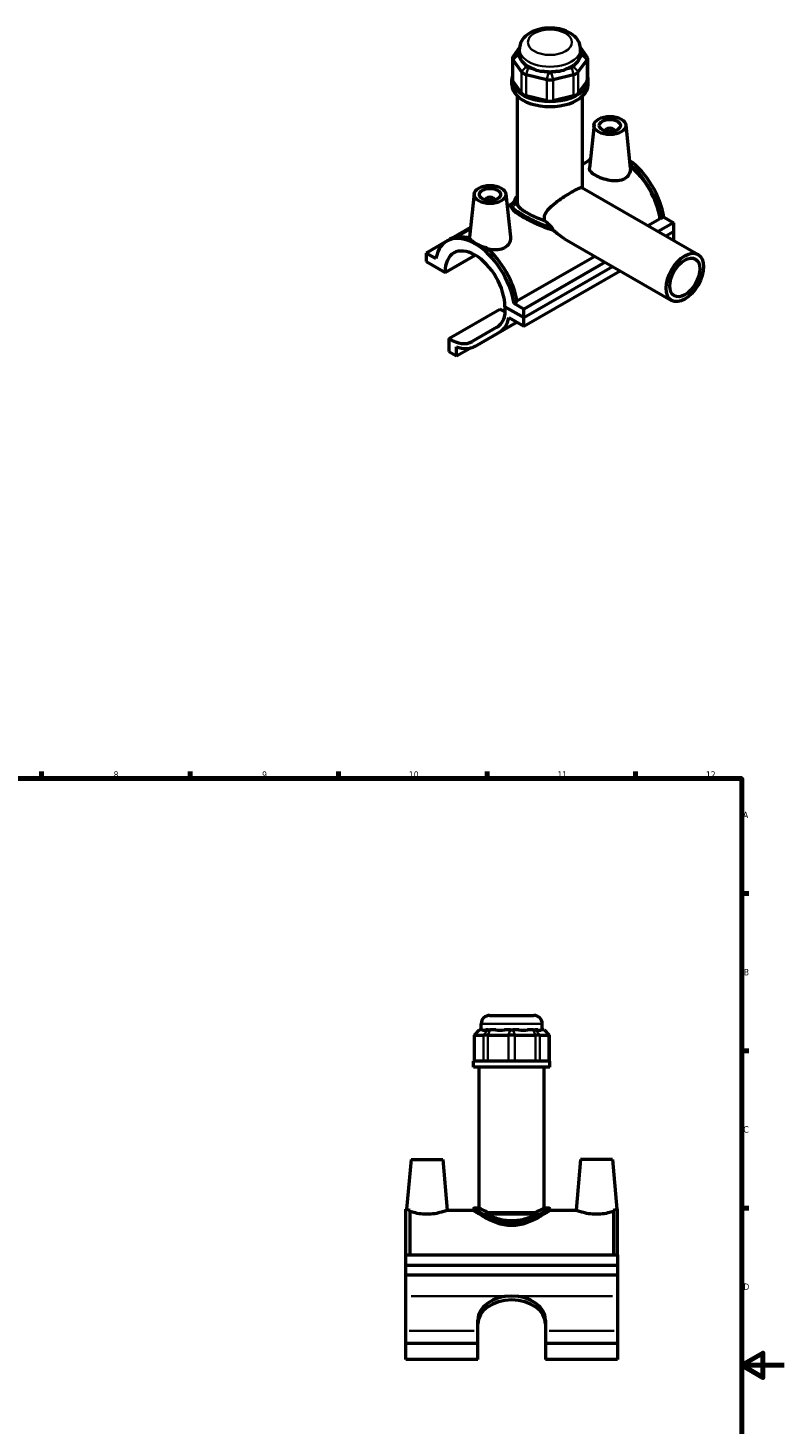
# Model space of a CAD drawing. Header units: millimetres. Extents: x 0 to 898, y -421 to 928.
# Tile 5 of 5: x 484 to 841, y 269 to 928. Entities that reach past the tile are written whole.
import ezdxf

# ---------------------------------------------------------------- set-up
doc = ezdxf.new("R2010")
doc.units = ezdxf.units.MM
for name, color, linetype, lineweight in [('Border (ANSI)', 7, 'Continuous', 70), ('Visible (ANSI)', 7, 'Continuous', 50), ('Visible Narrow (ANSI)', 7, 'Continuous', 35)]:
    doc.layers.add(name, color=color, linetype=linetype, lineweight=lineweight)
doc.styles.add('Note Text (ANSI)', font='tahoma.ttf')

# ---------------------------------------------------------------- blocks, each defined once
blk = doc.blocks.new('Borders Default Border')
at = {"layer": 'Border (ANSI)'}
for p, q in [((70.08, 574), (70.08, 577.45)), ((140.17, 574), (140.17, 577.45)), ((210.25, 574), (210.25, 577.45)), ((280.33, 574), (280.33, 577.45)), ((350.42, 574), (350.42, 577.45)), ((490.58, 574), (490.58, 577.45)), ((560.67, 574), (560.67, 577.45)), ((630.75, 574), (630.75, 577.45)), ((700.83, 574), (700.83, 577.45)), ((770.92, 574), (770.92, 577.45)), ((20, 519.75), (16.55, 519.75)), ((821, 519.75), (824.45, 519.75)), ((20, 445.5), (16.55, 445.5)), ((821, 445.5), (824.45, 445.5)), ((20, 371.25), (16.55, 371.25)), ((821, 371.25), (824.45, 371.25)), ((20, 222.75), (16.55, 222.75)), ((821, 222.75), (824.45, 222.75)), ((20, 148.5), (16.55, 148.5)), ((821, 148.5), (824.45, 148.5)), ((20, 74.25), (16.55, 74.25)), ((821, 74.25), (824.45, 74.25)), ((70.08, 20), (70.08, 16.55)), ((140.17, 20), (140.17, 16.55)), ((210.25, 20), (210.25, 16.55)), ((280.33, 20), (280.33, 16.55)), ((350.42, 20), (350.42, 16.55)), ((490.58, 20), (490.58, 16.55)), ((560.67, 20), (560.67, 16.55)), ((630.75, 20), (630.75, 16.55)), ((700.83, 20), (700.83, 16.55)), ((770.92, 20), (770.92, 16.55))]:
    blk.add_line(p, q, dxfattribs=at)
at = {"layer": 'Border (ANSI)', "flags": 128}
for points in [[(420.5, 594), (420.5, 574), (414.73, 584), (426.27, 584), (420.5, 574)], [(20, 20), (20, 574), (821, 574), (821, 20), (20, 20)], [(0, 297), (20, 297), (10, 302.77), (10, 291.23), (20, 297)], [(841, 297), (821, 297), (831, 302.77), (831, 291.23), (821, 297)], [(420.5, 0), (420.5, 20), (414.73, 10), (426.27, 10), (420.5, 20)]]:
    blk.add_lwpolyline(points, dxfattribs=at)
at = {"layer": 'Border (ANSI)', "color": 230, "true_color": 0xff0080, "attachment_point": 7, "style": 'Note Text (ANSI)'}
for s, insert, char_height in [('1', (34.35, 574.4), 3.05), ('2', (104.2, 574.4), 3.05), ('3', (174.26, 574.34), 3.05), ('4', (244.23, 574.4), 3.05), ('5', (314.48, 574.34), 3.05), ('6', (384.49, 574.34), 3.05), ('7', (454.6, 574.4), 3.05), ('8', (524.63, 574.33), 3.05), ('9', (594.7, 574.34), 3.05), ('10', (663.96, 574.34), 3.048), ('11', (734.04, 574.4), 3.048), ('12', (804.13, 574.4), 3.048), ('A', (16.78, 555.35), 3.05), ('A', (821.63, 555.35), 3.05), ('B', (17.15, 481.1), 3.05), ('B', (821.99, 481.1), 3.05), ('C', (16.95, 406.8), 3.05), ('C', (821.8, 406.8), 3.05), ('D', (16.96, 332.6), 3.05), ('D', (821.81, 332.6), 3.05), ('E', (17.21, 258.35), 3.05), ('E', (822.05, 258.35), 3.05), ('F', (17.29, 184.1), 3.05), ('F', (822.14, 184.1), 3.05), ('G', (16.81, 109.79), 3.05), ('G', (821.66, 109.79), 3.05), ('H', (16.97, 35.6), 3.05), ('H', (821.81, 35.6), 3.05), ('1', (34.35, 16.55), 3.05), ('2', (104.2, 16.55), 3.05), ('3', (174.26, 16.49), 3.05), ('4', (244.23, 16.55), 3.05), ('5', (314.48, 16.49), 3.05), ('6', (384.49, 16.49), 3.05), ('7', (454.6, 16.55), 3.05), ('8', (524.63, 16.48), 3.05), ('9', (594.7, 16.49), 3.05), ('10', (663.96, 16.49), 3.048), ('11', (734.04, 16.55), 3.048), ('12', (804.13, 16.55), 3.048)]:
    blk.add_mtext(s, dxfattribs=dict(at, insert=insert, char_height=char_height))

msp = doc.modelspace()

# ---------------------------------------------------------------- linework, layer by layer
at = {"layer": 'Visible (ANSI)'}
for p, q in [((716.157, 919.195), (713.153, 915.018)), ((715.37, 916.451), (716.119, 917.492)), ((716.119, 916.099), (716.119, 918.437)), ((747.884, 915.018), (744.88, 919.195)), ((744.919, 916.099), (744.919, 918.437)), ((744.919, 917.492), (745.667, 916.451)), ((712.848, 914.137), (712.848, 904.081)), ((713.153, 913.255), (717.157, 907.689)), ((716.527, 914.137), (715.37, 915.746)), ((719.374, 910.18), (718.217, 911.789)), ((742.821, 911.789), (741.663, 910.18)), ((743.881, 907.689), (747.884, 913.255)), ((745.667, 915.746), (744.51, 914.137)), ((748.189, 914.137), (748.189, 904.081)), ((712.519, 901.677), (712.519, 904.081)), ((717.157, 897.633), (713.153, 903.199)), ((719.321, 906.442), (728.988, 904.136)), ((723.034, 909.015), (720.24, 909.681)), ((729.906, 907.375), (727.112, 908.042)), ((733.925, 908.042), (731.131, 907.375)), ((732.049, 904.136), (741.716, 906.442)), ((740.797, 909.681), (738.003, 909.015)), ((747.884, 903.199), (743.881, 897.633)), ((748.519, 901.677), (748.519, 904.081)), ((715.219, 845.634), (715.219, 896.217)), ((728.988, 894.08), (719.321, 896.386)), ((741.716, 896.386), (732.049, 894.08)), ((745.819, 852.924), (745.819, 896.217)), ((751.317, 882.668), (749.131, 862.279)), ((756.803, 879.949), (756.803, 879.763)), ((760.803, 879.949), (760.803, 879.763)), ((766.289, 882.668), (768.454, 862.469)), ((749.551, 866.2), (745.819, 864.05)), ((745.596, 853.052), (800.396, 821.495)), ((694.749, 850.092), (692.562, 829.703)), ((700.234, 847.187), (700.234, 847.373)), ((704.234, 847.187), (704.234, 847.373)), ((709.72, 850.092), (711.886, 829.893)), ((712.955, 845.678), (710.354, 844.18)), ((712.569, 844.903), (710.41, 843.66)), ((712.519, 844.493), (712.519, 843.772)), ((715.228, 845.319), (714.287, 844.776)), ((776.701, 835.14), (782.501, 838.48)), ((782.876, 838.265), (782.501, 838.48)), ((784.29, 839.079), (782.876, 838.265)), ((784.29, 839.079), (788.855, 836.45)), ((693.046, 834.213), (684.103, 829.063)), ((692.983, 833.624), (686.221, 829.73)), ((729.028, 836.287), (729.17, 836.369)), ((729.337, 836.273), (729.17, 836.369)), ((788.855, 836.45), (781.64, 832.296)), ((785.154, 830.272), (788.855, 832.403)), ((785.154, 830.272), (788.855, 832.403)), ((788.855, 836.45), (788.855, 832.403)), ((788.855, 832.403), (788.855, 828.357)), ((681.21, 827.397), (672.182, 822.198)), ((681.929, 827.859), (683.343, 828.673)), ((737.449, 828.895), (787.92, 799.83)), ((788.668, 828.249), (788.855, 828.357)), ((672.182, 822.198), (672.182, 818.152)), ((676.747, 819.57), (672.182, 822.198)), ((672.182, 818.152), (681.021, 813.062)), ((681.021, 813.062), (695.183, 821.217)), ((714.931, 799.569), (751.653, 820.716)), ((756.592, 817.871), (718.144, 795.731)), ((718.144, 791.684), (760.106, 815.848)), ((718.144, 791.684), (760.106, 815.848)), ((718.144, 787.637), (763.619, 813.824)), ((714.994, 799.174), (713.579, 798.359)), ((718.144, 795.731), (713.579, 798.359)), ((682.86, 781.835), (706.901, 795.68)), ((709.305, 796.774), (718.144, 791.684)), ((718.144, 791.684), (709.305, 796.774)), ((709.305, 796.774), (709.305, 792.962)), ((711.144, 791.668), (718.144, 787.637)), ((718.144, 791.684), (718.144, 795.731)), ((718.144, 787.637), (718.144, 791.684)), ((705.426, 787.102), (693.863, 780.392)), ((695.141, 778.127), (714.9, 789.505)), ((695.163, 778.14), (706.726, 784.85)), ((682.86, 781.835), (682.86, 775.66)), ((686.36, 773.645), (686.36, 777.943)), ((682.86, 775.66), (686.36, 773.645)), ((686.36, 773.645), (692.502, 777.182)), ((702.064, 462.209), (722.864, 462.209)), ((697.193, 455.349), (694.793, 452.949)), ((697.193, 455.349), (697.315, 455.349)), ((698.472, 455.349), (697.315, 455.349)), ((698.064, 455.349), (698.064, 458.209)), ((701.319, 455.349), (700.162, 455.349)), ((701.319, 455.349), (702.185, 455.349)), ((704.979, 455.349), (702.185, 455.349)), ((711.851, 455.349), (709.057, 455.349)), ((711.851, 455.349), (713.076, 455.349)), ((715.87, 455.349), (713.076, 455.349)), ((722.742, 455.349), (719.948, 455.349)), ((722.742, 455.349), (723.608, 455.349)), ((724.766, 455.349), (723.608, 455.349)), ((727.612, 455.349), (726.455, 455.349)), ((726.864, 455.349), (726.864, 458.209)), ((727.612, 455.349), (727.734, 455.349)), ((727.734, 455.349), (730.134, 452.949)), ((695.098, 452.949), (694.793, 452.949)), ((694.793, 452.949), (694.793, 440.649)), ((695.098, 452.949), (699.102, 452.949)), ((701.267, 452.949), (699.102, 452.949)), ((701.267, 452.949), (710.933, 452.949)), ((713.994, 452.949), (710.933, 452.949)), ((713.994, 452.949), (723.661, 452.949)), ((725.826, 452.949), (723.661, 452.949)), ((725.826, 452.949), (729.83, 452.949)), ((730.134, 452.949), (729.83, 452.949)), ((730.134, 452.949), (730.134, 440.649)), ((730.464, 440.649), (694.464, 440.649)), ((694.464, 437.709), (694.464, 440.649)), ((730.464, 437.709), (694.464, 437.709)), ((697.164, 371.249), (697.164, 437.709)), ((727.764, 371.249), (727.764, 437.709)), ((730.464, 437.709), (730.464, 440.649)), ((664.964, 394.209), (662.91, 370.729)), ((664.964, 394.209), (679.964, 394.209)), ((679.964, 394.209), (682.063, 370.209)), ((744.964, 394.209), (742.864, 370.209)), ((759.964, 394.209), (744.964, 394.209)), ((759.964, 394.209), (762.018, 370.729)), ((662.464, 349.209), (662.464, 370.729)), ((662.91, 370.729), (662.464, 370.729)), ((664.464, 370.192), (664.464, 349.209)), ((682.063, 370.209), (694.464, 370.209)), ((694.464, 370.849), (694.464, 370.209)), ((697.164, 371.249), (694.864, 371.249)), ((730.064, 371.249), (727.764, 371.249)), ((730.464, 370.849), (730.464, 370.209)), ((730.464, 370.209), (742.864, 370.209)), ((760.464, 370.192), (760.464, 349.209)), ((762.464, 370.729), (762.018, 370.729)), ((762.464, 349.209), (762.464, 370.729)), ((699.933, 369.159), (724.995, 369.159)), ((724.483, 368.359), (700.444, 368.359)), ((662.464, 349.209), (762.464, 349.209)), ((662.464, 344.259), (662.464, 349.209)), ((662.464, 344.259), (762.464, 344.259)), ((662.464, 339.596), (662.464, 344.259)), ((762.464, 349.209), (762.464, 344.259)), ((762.464, 344.259), (762.464, 339.596)), ((762.464, 339.596), (662.464, 339.596)), ((662.464, 329.696), (662.464, 339.596)), ((762.464, 339.596), (762.464, 329.696)), ((662.464, 313.344), (662.464, 329.696)), ((762.464, 329.696), (762.464, 313.344)), ((696.464, 313.344), (696.464, 318.382)), ((728.464, 318.382), (728.464, 313.344)), ((662.464, 307.359), (662.464, 313.344)), ((696.464, 307.359), (696.464, 313.344)), ((728.464, 313.344), (728.464, 307.359)), ((762.464, 313.344), (762.464, 307.359)), ((696.464, 307.359), (662.464, 307.359)), ((662.464, 299.806), (662.464, 307.359)), ((696.464, 299.806), (696.464, 307.359)), ((728.464, 307.359), (728.464, 299.806)), ((762.464, 307.359), (728.464, 307.359)), ((762.464, 307.359), (762.464, 299.806)), ((696.464, 299.806), (662.464, 299.806)), ((762.464, 299.806), (728.464, 299.806))]:
    msp.add_line(p, q, dxfattribs=at)
for centre, radius, start, end in [((702.064, 458.209), 4, 90, 180), ((722.864, 458.209), 4, 0, 90), ((694.864, 370.849), 0.4, 90, 180), ((730.064, 370.849), 0.4, 0, 90)]:
    msp.add_arc(centre, radius, start, end, dxfattribs=at)
for centre, major_axis, ratio, start_param, end_param in [((716.848, 916.099), (-1.6, 0), 0.5758617, 5.8904862, 6.6758844), ((744.189, 916.099), (1.6, 0), 0.5758617, 5.8904862, 6.6758844), ((716.848, 914.137), (-4, 0), 0.5758617, 5.8904862, 6.6758844), ((730.519, 916.099), (-14.4, 0), 0.5758617, 0, 0.2388121), ((730.519, 927.732), (-12.482, -15.809), 0.4542019, 5.9999489, 6.3077228), ((730.519, 916.099), (14.4, 0), 0.5758617, 3.6881787, 4.1658029), ((720.852, 910.532), (-1.6, 0), 0.5758617, 0.3926991, 1.1780972), ((730.519, 916.099), (14.4, 0), 0.5758617, 5.258975, 5.7365993), ((740.185, 910.532), (1.6, 0), 0.5758617, 5.1050881, 5.8904862), ((730.519, 927.732), (-12.482, 15.809), 0.4542019, 3.1170551, 3.4248291), ((730.519, 916.099), (14.4, 0), 0.5758617, 6.0443732, 6.2831853), ((744.189, 914.137), (4, 0), 0.5758617, 5.8904862, 6.6758844), ((730.519, 904.081), (-18, 0), 0.5758617, 6.0915318, 9.6164314), ((716.848, 904.081), (-4, 0), 0.5758617, 0, 0.3926991), ((720.852, 908.57), (4, 0), 0.5758617, 3.5342917, 4.3196899), ((730.519, 927.732), (-6.201, -19.241), 0.6754684, 6.1817885, 6.4895625), ((730.519, 916.099), (14.4, 0), 0.5758617, 4.4735769, 4.9512011), ((730.519, 906.264), (4, 0), 0.5758617, 4.3196899, 5.1050881), ((730.519, 908.227), (-1.6, 0), 0.5758617, 1.1780972, 1.9634954), ((730.519, 927.732), (6.201, -19.241), 0.6754684, 6.0768082, 6.3845821), ((740.185, 908.57), (4, 0), 0.5758617, 5.1050881, 5.8904862), ((744.189, 904.081), (4, 0), 0.5758617, 5.8904862, 6.2831853), ((730.519, 901.677), (-18, 0), 0.5758617, 0, 3.1415927), ((720.852, 898.514), (-4, 0), 0.5758617, 0.3926991, 1.1780972), ((740.185, 898.514), (4, 0), 0.5758617, 5.1050881, 5.8904862), ((730.519, 896.209), (-4, 0), 0.5758617, 1.1780972, 1.9634954), ((758.803, 879.949), (-2, 0), 0.5758617, 2.9729035, 6.4518745), ((764.46, 844.782), (-13.234, 22.982), 0.5780931, 0.1322105, 0.1983545), ((765.874, 845.596), (-13.234, 22.982), 0.5780931, 4.1185967, 5.3811634), ((764.46, 844.782), (13.234, -22.982), 0.5780931, 0.977004, 2.1511405), ((764.46, 844.782), (-12.975, 22.531), 0.5780931, 4.1224377, 5.2856868), ((702.234, 847.373), (-2, 0), 0.5758617, 2.9729035, 6.4518745), ((730.519, 844.98), (-17.1, 0), 0.5758617, 5.8202306, 6.2772548), ((730.519, 845.634), (-16.3, 0), 0.5758617, 5.9310846, 6.3747264), ((730.519, 845.634), (-15.3, 0), 0.5758617, 0, 0.0358541), ((695.163, 804.877), (-13.234, 22.982), 0.5780931, 4.1185967, 6.880845), ((730.519, 845.634), (-16.3, 0), 0.5758617, 1.4792553, 1.4982682), ((695.163, 804.877), (-9.981, 17.332), 0.5780931, 3.9314245, 7.0680172), ((696.577, 805.691), (-13.234, 22.982), 0.5780931, 5.7012621, 6.2831853), ((696.577, 805.691), (13.234, -22.982), 0.5780931, 0.977004, 2.1565869), ((695.163, 804.877), (10.243, -17.787), 0.5780931, 0.0019337, 0.560647), ((695.163, 804.877), (11.54, -20.04), 0.5780931, 0.0019337, 0.5738219), ((707.642, 812.011), (-10.243, 17.787), 0.5780931, 2.307044, 2.4729631), ((683.601, 798.167), (10.243, -17.787), 0.5780931, 5.4486367, 6.285119), ((683.601, 798.167), (11.54, -20.04), 0.5780931, 5.6692647, 6.285119), ((712.464, 469.579), (14.123, 14.123), 0.1989124, 3.1840552, 3.4918292), ((712.464, 469.579), (-11.973, -11.973), 0.6681786, 0.4351617, 0.7429356), ((712.464, 469.579), (11.973, -11.973), 0.6681786, 5.5402497, 5.8480237), ((712.464, 469.579), (14.123, -14.123), 0.1989124, 5.9329488, 6.2407227), ((712.464, 318.382), (-16, 0), 0.7071068, 4.712389, 6.2831853), ((712.464, 318.382), (16, 0), 0.7071068, 0, 1.5707963), ((712.464, 316.543), (-16, 0), 0.7071068, 4.712389, 6.2831853), ((712.464, 316.543), (16, 0), 0.7071068, 0, 1.5707963)]:
    msp.add_ellipse(centre, major_axis=major_axis, ratio=ratio, start_param=start_param, end_param=end_param, dxfattribs=at)
for centre, major_axis, ratio in [((758.803, 882.402), (-7.5, 0), 0.5758617), ((758.803, 882.402), (-5, 0), 0.5758617), ((702.234, 849.826), (-7.5, 0), 0.5758617), ((702.234, 849.826), (-5, 0), 0.5758617), ((794.158, 810.663), (-6.238, -10.832), 0.5780931), ((794.158, 810.663), (-4.99, -8.666), 0.5780931)]:
    msp.add_ellipse(centre, major_axis=major_axis, ratio=ratio, dxfattribs=at)
for points, knots in [([(744.919, 918.437), (744.919, 919.388), (744.73, 920.334), (744.026, 922.145), (743.486, 922.992), (742.058, 924.642), (741.116, 925.391), (738.859, 926.747), (737.502, 927.301), (734.609, 928.098), (733.069, 928.333), (729.982, 928.473), (728.436, 928.382), (725.433, 927.877), (723.978, 927.462), (721.269, 926.278), (720.013, 925.508), (717.995, 923.626), (717.188, 922.551), (716.32, 920.399), (716.119, 919.42), (716.119, 918.437)], [0.7853982, 0.7853982, 0.7853982, 0.7853982, 1.0059194, 1.0059194, 1.2477877, 1.2477877, 1.5494875, 1.5494875, 1.9099348, 1.9099348, 2.2777253, 2.2777253, 2.6403565, 2.6403565, 3.0053171, 3.0053171, 3.3739107, 3.3739107, 3.6989363, 3.6989363, 3.9269908, 3.9269908, 3.9269908, 3.9269908]), ([(765.709, 857.247), (764.837, 856.745), (763.736, 856.408), (761.339, 856.163), (760.044, 856.247), (757.632, 856.654), (756.348, 857.002), (753.973, 857.863), (752.882, 858.372), (751.148, 859.371), (750.398, 859.922), (749.394, 861.007), (749.139, 861.545), (749.12, 862.122), (749.123, 862.2), (749.132, 862.279)], [0, 0, 0, 0, 0.3697016, 0.3697016, 0.7394033, 0.7394033, 1.1071918, 1.1071918, 1.4749802, 1.4749802, 1.8427687, 1.8427687, 2.2105572, 2.2105572, 2.267559, 2.267559, 2.267559, 2.267559]), ([(768.454, 862.469), (768.471, 862.314), (768.48, 862.16), (768.5, 861.117), (768.278, 860.159), (767.319, 858.472), (766.58, 857.749), (765.709, 857.247)], [5.09714209, 5.09714209, 5.09714209, 5.09714209, 5.16051763, 5.16051763, 5.53021928, 5.53021928, 5.89992093, 5.89992093, 5.89992093, 5.89992093]), ([(728.068, 837.401), (727.97, 837.809), (727.918, 838.22), (727.918, 839.332), (728.073, 840.009), (728.632, 841.304), (729.035, 841.923), (730.489, 843.714), (731.785, 844.832), (734.367, 846.835), (735.846, 847.863), (738.02, 849.283), (738.739, 849.738), (740.104, 850.577), (740.75, 850.962), (741.924, 851.638), (742.473, 851.941), (743.45, 852.451), (743.878, 852.656), (744.948, 853.105), (745.378, 853.178), (745.596, 853.052)], [-4.2082298, -4.2082298, -4.2082298, -4.2082298, -4.0584173, -4.0584173, -3.800168, -3.800168, -3.5419188, -3.5419188, -3.0254202, -3.0254202, -2.5273144, -2.5273144, -2.2782615, -2.2782615, -2.0292087, -2.0292087, -1.7801558, -1.7801558, -1.5311029, -1.5311029, -1.0356987, -1.0356987, -1.0356987, -1.0356987]), ([(712.519, 844.493), (712.519, 844.632), (712.536, 844.77), (712.604, 845.043), (712.656, 845.179), (712.799, 845.459), (712.894, 845.603), (713.132, 845.903), (713.28, 846.058), (713.491, 846.253), (713.535, 846.293), (713.58, 846.332)], [9.88021874, 9.88021874, 9.88021874, 9.88021874, 10.00376201, 10.00376201, 10.13153884, 10.13153884, 10.27691749, 10.27691749, 10.44105908, 10.44105908, 10.48246162, 10.48246162, 10.48246162, 10.48246162]), ([(714.287, 844.776), (714.109, 844.841), (713.934, 844.899), (713.647, 844.982), (713.532, 845.012), (713.419, 845.039)], [5.72996084, 5.72996084, 5.72996084, 5.72996084, 5.85176696, 5.85176696, 5.93370394, 5.93370394, 5.93370394, 5.93370394]), ([(728.068, 837.401), (726.944, 837.771), (725.813, 838.198), (723.784, 839.046), (722.873, 839.462), (721.179, 840.295), (720.396, 840.712), (719.004, 841.514), (718.357, 841.92), (717.227, 842.714), (716.743, 843.101), (715.66, 844.142), (715.29, 844.758), (715.228, 845.319)], [1.4377102, 1.4377102, 1.4377102, 1.4377102, 1.7777933, 1.7777933, 2.0731314, 2.0731314, 2.3684694, 2.3684694, 2.6638074, 2.6638074, 2.9591454, 2.9591454, 3.4928123, 3.4928123, 3.4928123, 3.4928123]), ([(732.247, 832.887), (731.665, 833.047), (731.087, 833.222), (729.427, 833.76), (728.29, 834.177), (726.006, 835.092), (724.86, 835.59), (722.639, 836.614), (721.562, 837.141), (719.553, 838.177), (718.621, 838.685), (716.96, 839.641), (716.193, 840.112), (714.859, 841.002), (714.291, 841.421), (713.389, 842.195), (713.055, 842.55), (712.619, 843.201), (712.519, 843.497), (712.519, 843.772)], [1.2448045, 1.2448045, 1.2448045, 1.2448045, 1.4282483, 1.4282483, 1.7805101, 1.7805101, 2.132772, 2.132772, 2.4850339, 2.4850339, 2.8372958, 2.8372958, 3.1895577, 3.1895577, 3.5418196, 3.5418196, 3.8940815, 3.8940815, 4.2463434, 4.2463434, 4.2463434, 4.2463434]), ([(731.195, 834.406), (730.771, 834.82), (730.347, 835.235), (729.914, 835.654), (729.904, 835.664), (729.894, 835.673)], [5.40867415, 5.40867415, 5.40867415, 5.40867415, 5.58820318, 5.58820318, 5.59242555, 5.59242555, 5.59242555, 5.59242555]), ([(731.672, 833.802), (731.639, 833.864), (731.592, 833.936), (731.475, 834.096), (731.407, 834.179), (731.291, 834.308), (731.243, 834.358), (731.195, 834.406)], [-0.082502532, -0.082502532, -0.082502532, -0.082502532, -0.052081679, -0.052081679, -0.020543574, -0.020543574, 0, 0, 0, 0]), ([(732.247, 832.887), (732.218, 832.928), (732.189, 832.969), (731.982, 833.267), (731.819, 833.531), (731.672, 833.802)], [7.37112778, 7.37112778, 7.37112778, 7.37112778, 7.38822526, 7.38822526, 7.4941375, 7.4941375, 7.4941375, 7.4941375]), ([(737.449, 828.896), (737.121, 829.085), (736.792, 829.289), (735.621, 830.066), (734.792, 830.709), (733.445, 831.825), (732.845, 832.35), (732.247, 832.887)], [4.1521444, 4.1521444, 4.1521444, 4.1521444, 4.26474574, 4.26474574, 4.55594801, 4.55594801, 4.79164999, 4.79164999, 4.79164999, 4.79164999]), ([(692.59, 829.173), (692.569, 829.273), (692.557, 829.371), (692.551, 829.546), (692.554, 829.624), (692.563, 829.703)], [5.0889915, 5.0889915, 5.0889915, 5.0889915, 5.16051763, 5.16051763, 5.21751946, 5.21751946, 5.21751946, 5.21751946]), ([(692.824, 829.095), (692.951, 828.843), (693.134, 828.587), (693.87, 827.786), (694.616, 827.236), (696.341, 826.243), (697.426, 825.738), (699.167, 825.112), (699.748, 824.929), (700.331, 824.772)], [3.8615477, 3.8615477, 3.8615477, 3.8615477, 4.0346396, 4.0346396, 4.400432, 4.400432, 4.7662243, 4.7662243, 4.9393162, 4.9393162, 4.9393162, 4.9393162]), ([(709.14, 824.672), (708.269, 824.17), (707.167, 823.833), (704.771, 823.587), (703.476, 823.672), (701.894, 823.938), (701.512, 824.015), (701.129, 824.103)], [2.94996047, 2.94996047, 2.94996047, 2.94996047, 3.31966212, 3.31966212, 3.68936377, 3.68936377, 3.80345071, 3.80345071, 3.80345071, 3.80345071]), ([(711.885, 829.893), (711.902, 829.738), (711.912, 829.584), (711.931, 828.541), (711.71, 827.583), (710.751, 825.896), (710.011, 825.173), (709.14, 824.672)], [8.04709434, 8.04709434, 8.04709434, 8.04709434, 8.1104781, 8.1104781, 8.48017975, 8.48017975, 8.8498814, 8.8498814, 8.8498814, 8.8498814]), ([(662.91, 370.729), (662.91, 370.729), (663.149, 370.637), (663.86, 370.39), (664.141, 370.295), (664.464, 370.192)], [4.40043197, 4.40043197, 4.40043197, 4.40043197, 4.76622434, 4.76622434, 4.93931621, 4.93931621, 4.93931621, 4.93931621]), ([(682.063, 370.209), (682.063, 370.209), (681.822, 370.114), (680.853, 369.768), (680.125, 369.522), (678.443, 369.048), (677.37, 368.788), (674.998, 368.413), (673.696, 368.305), (671.231, 368.305), (669.93, 368.413), (667.557, 368.788), (666.485, 369.048), (665.215, 369.405), (664.815, 369.529), (664.464, 369.643)], [1.4749802, 1.4749802, 1.4749802, 1.4749802, 1.8427687, 1.8427687, 2.2105572, 2.2105572, 2.5802588, 2.5802588, 2.9499605, 2.9499605, 3.3196621, 3.3196621, 3.6893638, 3.6893638, 3.8763021, 3.8763021, 3.8763021, 3.8763021]), ([(730.464, 370.209), (730.464, 370.209), (730.347, 370.128), (729.87, 369.801), (729.51, 369.556), (728.577, 368.938), (728.003, 368.565), (726.696, 367.753), (725.963, 367.314), (723.627, 366.002), (721.662, 365.003), (718.373, 363.852), (717.218, 363.529), (714.859, 363.087), (713.654, 362.971), (711.274, 362.971), (710.068, 363.087), (707.709, 363.529), (706.555, 363.852), (703.266, 365.003), (701.3, 366.002), (698.964, 367.314), (698.231, 367.753), (696.924, 368.565), (696.35, 368.938), (695.417, 369.556), (695.057, 369.801), (694.58, 370.128), (694.464, 370.209), (694.464, 370.209)], [2.8372958, 2.8372958, 2.8372958, 2.8372958, 3.1895577, 3.1895577, 3.5418196, 3.5418196, 3.8940815, 3.8940815, 4.2463434, 4.2463434, 4.9604675, 4.9604675, 5.3175295, 5.3175295, 5.6745916, 5.6745916, 6.0316537, 6.0316537, 6.3887157, 6.3887157, 7.1028399, 7.1028399, 7.4551017, 7.4551017, 7.8073636, 7.8073636, 8.1596255, 8.1596255, 8.5118874, 8.5118874, 8.5118874, 8.5118874]), ([(701.264, 369.159), (700.09, 369.686), (699.067, 370.212), (697.961, 370.804), (697.659, 370.971), (697.26, 371.194), (697.164, 371.249), (697.164, 371.249)], [5.9810652, 5.9810652, 5.9810652, 5.9810652, 6.5147321, 6.5147321, 6.8100701, 6.8100701, 7.1054081, 7.1054081, 7.1054081, 7.1054081]), ([(727.764, 371.249), (727.764, 371.249), (727.667, 371.194), (727.269, 370.971), (726.967, 370.804), (725.86, 370.212), (724.837, 369.686), (723.663, 369.159)], [2.3684694, 2.3684694, 2.3684694, 2.3684694, 2.6638074, 2.6638074, 2.9591454, 2.9591454, 3.4928123, 3.4928123, 3.4928123, 3.4928123]), ([(760.464, 369.643), (760.112, 369.529), (759.712, 369.405), (758.443, 369.048), (757.37, 368.788), (754.998, 368.413), (753.696, 368.305), (752.464, 368.305), (751.231, 368.305), (749.93, 368.413), (747.557, 368.788), (746.485, 369.048), (744.803, 369.522), (744.075, 369.768), (743.105, 370.114), (742.864, 370.209), (742.864, 370.209)], [4.9735793, 4.9735793, 4.9735793, 4.9735793, 5.1605176, 5.1605176, 5.5302193, 5.5302193, 5.8999209, 5.8999209, 5.8999209, 6.2696226, 6.2696226, 6.6393242, 6.6393242, 7.0071127, 7.0071127, 7.3749012, 7.3749012, 7.3749012, 7.3749012]), ([(760.464, 370.192), (760.786, 370.295), (761.067, 370.39), (761.778, 370.637), (762.018, 370.729), (762.018, 370.729)], [3.86154773, 3.86154773, 3.86154773, 3.86154773, 4.03463959, 4.03463959, 4.40043197, 4.40043197, 4.40043197, 4.40043197]), ([(700.444, 368.359), (700.377, 368.474), (700.309, 368.586), (700.138, 368.856), (700.035, 369.011), (699.933, 369.159)], [3.33199379, 3.33199379, 3.33199379, 3.33199379, 3.41393077, 3.41393077, 3.53573688, 3.53573688, 3.53573688, 3.53573688]), ([(724.483, 368.359), (723.006, 367.624), (721.155, 366.802), (718.054, 365.866), (716.955, 365.603), (714.719, 365.247), (713.581, 365.155), (711.347, 365.155), (710.209, 365.247), (707.972, 365.603), (706.874, 365.866), (703.773, 366.802), (701.922, 367.624), (700.444, 368.359)], [4.0097734, 4.0097734, 4.0097734, 4.0097734, 4.6692806, 4.6692806, 5.0044065, 5.0044065, 5.3395323, 5.3395323, 5.6746582, 5.6746582, 6.0097841, 6.0097841, 6.6692912, 6.6692912, 6.6692912, 6.6692912]), ([(724.995, 369.159), (724.893, 369.011), (724.79, 368.856), (724.619, 368.586), (724.551, 368.474), (724.483, 368.359)], [5.72996084, 5.72996084, 5.72996084, 5.72996084, 5.85176696, 5.85176696, 5.93370394, 5.93370394, 5.93370394, 5.93370394])]:
    msp.add_open_spline(points, degree=3, knots=knots, dxfattribs=at)
for points in [[(729.17, 836.369), (728.803, 836.718), (728.436, 837.063), (728.068, 837.401)], [(729.894, 835.673), (729.608, 835.881), (729.319, 836.086), (729.028, 836.287)], [(729.894, 835.673), (729.708, 835.872), (729.522, 836.072), (729.337, 836.273)]]:
    msp.add_open_spline(points, degree=3, dxfattribs=at)
at = {"layer": 'Visible Narrow (ANSI)'}
for p, q in [((715.37, 916.451), (713.153, 915.018)), ((745.667, 916.451), (747.884, 915.018)), ((715.37, 915.746), (713.153, 913.255)), ((713.153, 903.199), (713.153, 913.255)), ((719.374, 910.18), (717.157, 907.689)), ((741.663, 910.18), (743.881, 907.689)), ((745.667, 915.746), (747.884, 913.255)), ((747.884, 913.255), (747.884, 903.199)), ((717.157, 907.689), (717.157, 897.633)), ((720.24, 909.681), (719.321, 906.442)), ((719.321, 896.386), (719.321, 906.442)), ((729.906, 907.375), (728.988, 904.136)), ((728.988, 904.136), (728.988, 894.08)), ((731.131, 907.375), (732.049, 904.136)), ((732.049, 894.08), (732.049, 904.136)), ((740.797, 909.681), (741.716, 906.442)), ((741.716, 906.442), (741.716, 896.386)), ((743.881, 897.633), (743.881, 907.689)), ((695.163, 778.14), (714.9, 789.505)), ((706.726, 784.85), (714.855, 789.531)), ((697.204, 455.229), (695.209, 453.069)), ((726.686, 458.209), (698.241, 458.209)), ((699.213, 453.069), (701.208, 455.229)), ((702.139, 455.229), (701.312, 453.069)), ((711.806, 455.229), (710.979, 453.069)), ((713.122, 455.229), (713.949, 453.069)), ((722.788, 455.229), (723.615, 453.069)), ((723.719, 455.229), (725.715, 453.069)), ((727.723, 455.229), (729.719, 453.069)), ((695.098, 441.264), (695.098, 452.334)), ((699.102, 452.334), (699.102, 441.264)), ((701.267, 441.264), (701.267, 452.334)), ((710.933, 452.334), (710.933, 441.264)), ((713.994, 441.264), (713.994, 452.334)), ((723.661, 452.334), (723.661, 441.264)), ((725.826, 441.264), (725.826, 452.334)), ((729.83, 452.334), (729.83, 441.264)), ((709.964, 329.696), (664.964, 329.696)), ((759.964, 329.696), (714.964, 329.696)), ((694.764, 313.344), (664.164, 313.344)), ((760.764, 313.344), (730.164, 313.344))]:
    msp.add_line(p, q, dxfattribs=at)
msp.add_ellipse((730.519, 921.707), major_axis=(-10.4, 0), ratio=0.5758617, dxfattribs=at)
msp.add_ellipse((730.519, 918.437), major_axis=(-14.4, 0), ratio=0.5758617, start_param=0, end_param=3.1415927, dxfattribs=at)
for points, knots in [([(712.518, 844.493), (712.518, 844.389), (712.53, 844.285), (712.691, 843.556), (713.232, 842.875), (715.074, 841.355), (716.317, 840.533), (719.503, 838.703), (721.491, 837.69), (725.509, 835.89), (727.514, 835.091), (730.234, 834.207), (730.954, 833.993), (731.672, 833.802)], [-9.8802187, -9.8802187, -9.8802187, -9.8802187, -9.7643435, -9.7643435, -9.0882743, -9.0882743, -8.4669227, -8.4669227, -7.7878855, -7.7878855, -7.1705266, -7.1705266, -6.9478068, -6.9478068, -6.9478068, -6.9478068]), ([(731.195, 834.406), (730.684, 834.557), (730.172, 834.72), (727.69, 835.559), (725.711, 836.371), (721.741, 838.186), (719.773, 839.2), (716.611, 841.017), (715.373, 841.826), (713.529, 843.308), (712.98, 843.964), (712.677, 845.158), (712.923, 845.695), (713.572, 846.297)], [7.0099284, 7.0099284, 7.0099284, 7.0099284, 7.1705266, 7.1705266, 7.7878855, 7.7878855, 8.4669227, 8.4669227, 9.0882743, 9.0882743, 9.7643435, 9.7643435, 10.4471562, 10.4471562, 10.4471562, 10.4471562]), ([(694.701, 370.696), (695.084, 370.449), (695.922, 369.913), (698.322, 368.503), (699.897, 367.626), (703.11, 366.168), (704.632, 365.568), (708.181, 364.563), (710.261, 364.218), (713.912, 364.2), (715.466, 364.372), (718.099, 364.923), (719.209, 365.245), (722.45, 366.373), (724.374, 367.315), (727.413, 368.951), (728.584, 369.665), (729.753, 370.393), (730.042, 370.577), (730.226, 370.695)], [-13.8401509, -13.8401509, -13.8401509, -13.8401509, -13.1521971, -13.1521971, -12.4426441, -12.4426441, -11.9156453, -11.9156453, -11.3083674, -11.3083674, -10.8580185, -10.8580185, -10.5043285, -10.5043285, -9.7643435, -9.7643435, -9.0882743, -9.0882743, -8.7560114, -8.7560114, -8.7560114, -8.7560114]), ([(729.831, 371.093), (729.651, 370.973), (729.368, 370.786), (728.226, 370.047), (727.081, 369.323), (724.11, 367.662), (722.228, 366.706), (719.059, 365.561), (717.973, 365.234), (715.399, 364.675), (713.88, 364.5), (710.31, 364.519), (708.276, 364.869), (704.806, 365.888), (703.317, 366.497), (700.176, 367.978), (698.637, 368.868), (696.289, 370.299), (695.47, 370.843), (695.095, 371.094)], [8.7560114, 8.7560114, 8.7560114, 8.7560114, 9.0882743, 9.0882743, 9.7643435, 9.7643435, 10.5043285, 10.5043285, 10.8580185, 10.8580185, 11.3083674, 11.3083674, 11.9156453, 11.9156453, 12.4426441, 12.4426441, 13.1521971, 13.1521971, 13.8401509, 13.8401509, 13.8401509, 13.8401509])]:
    msp.add_open_spline(points, degree=3, knots=knots, dxfattribs=at)

# ---------------------------------------------------------------- block references
msp.add_blockref('Borders Default Border', (0, 0))

doc.saveas('drawing.dxf')
